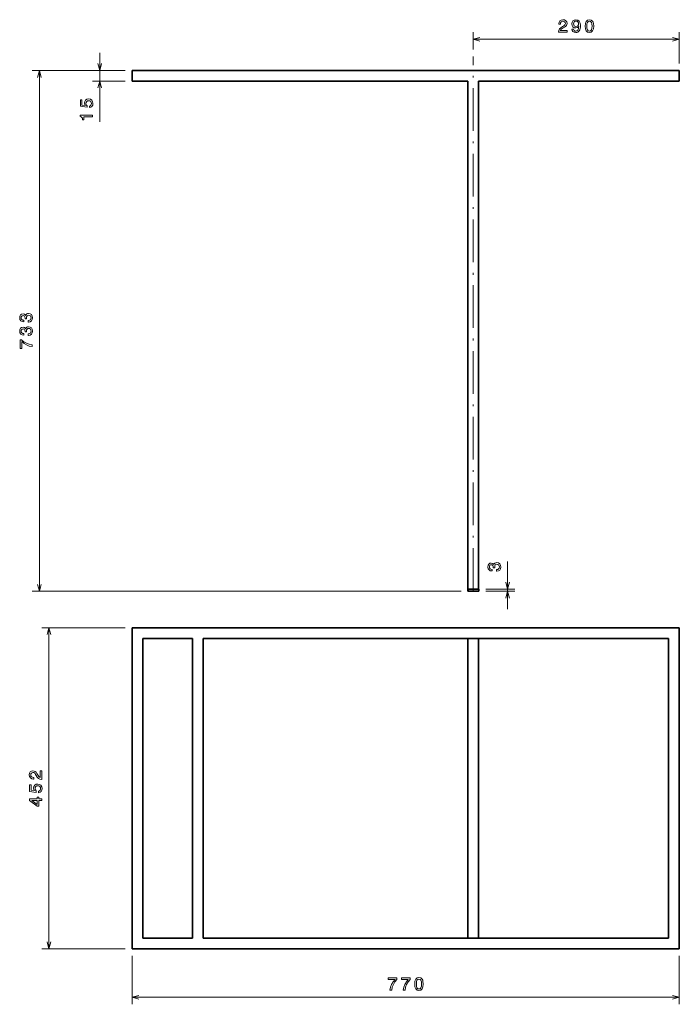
# Model space of a CAD drawing. Extents: x 87 to 273, y 7 to 284.
import ezdxf

# ---------------------------------------------------------------- set-up
doc = ezdxf.new("R2010")
doc.units = 0
doc.linetypes.add('DASHDOT', pattern=[18.5, 12, -3, 0.5, -3])

msp = doc.modelspace()

# ---------------------------------------------------------------- linework, layer by layer
at = {"color": 7, "lineweight": 13, "ltscale": 0.121707}
msp.add_line((214.78, 275.36), (214.78, 280.23), dxfattribs=at)
at = {"color": 7, "lineweight": 13, "ltscale": 0.219322}
msp.add_line((272.84, 271.46), (272.84, 280.23), dxfattribs=at)
at = {"color": 7, "lineweight": 13}
for p, q in [((214.78, 278.23), (272.84, 278.23)), ((116.84, 269.46), (90.73, 269.46)), ((92.73, 122.86), (92.73, 269.46)), ((211.4, 122.86), (90.73, 122.86)), ((116.84, 112.6), (93.42, 112.6)), ((95.42, 22.2), (95.42, 112.6)), ((116.84, 22.2), (93.42, 22.2)), ((118.84, 8.59), (272.84, 8.59))]:
    msp.add_line(p, q, dxfattribs=at)
at = {"color": 7, "lineweight": 13, "ltscale": 0.486679}
msp.add_line((109.72, 254.99), (109.72, 274.46), dxfattribs=at)
at = {"color": 7, "linetype": 'DASHDOT', "lineweight": 13}
msp.add_line((214.78, 122.98), (214.78, 273.36), dxfattribs=at)
at = {"color": 7, "lineweight": 13, "ltscale": 0.227866}
for p, q in [((116.84, 269.46), (107.72, 269.46)), ((116.84, 266.46), (107.72, 266.46))]:
    msp.add_line(p, q, dxfattribs=at)
at = {"color": 7, "lineweight": 35, "ltscale": 0.075}
for p, q in [((118.84, 269.46), (118.84, 266.46)), ((272.84, 269.46), (272.84, 266.46)), ((213.33, 123.52), (213.33, 126.52)), ((213.4, 122.86), (216.4, 122.86))]:
    msp.add_line(p, q, dxfattribs=at)
at = {"color": 7, "lineweight": 35}
for p, q in [((272.84, 269.46), (118.84, 269.46)), ((213.34, 266.46), (118.84, 266.46)), ((213.34, 266.46), (213.34, 123.46)), ((272.84, 266.46), (216.34, 266.46)), ((216.34, 123.46), (216.34, 266.46)), ((118.84, 112.6), (272.84, 112.6)), ((118.84, 112.6), (118.84, 22.2)), ((272.84, 22.2), (272.84, 112.6)), ((121.84, 109.6), (121.84, 25.2)), ((135.84, 109.6), (135.84, 25.2)), ((138.84, 109.6), (269.84, 109.6)), ((138.84, 25.2), (138.84, 109.6)), ((213.33, 109.6), (213.33, 25.2)), ((216.34, 109.6), (216.34, 25.2)), ((269.84, 25.2), (269.84, 109.6)), ((269.84, 25.2), (138.84, 25.2)), ((272.84, 22.2), (118.84, 22.2))]:
    msp.add_line(p, q, dxfattribs=at)
at = {"color": 7, "lineweight": 13, "ltscale": 0.335579}
msp.add_line((224.51, 117.86), (224.51, 131.28), dxfattribs=at)
at = {"color": 7, "lineweight": 35, "ltscale": 0.000118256}
for p, q in [((213.34, 126.52), (213.33, 126.52)), ((213.33, 123.52), (213.34, 123.52)), ((213.34, 109.6), (213.33, 109.6))]:
    msp.add_line(p, q, dxfattribs=at)
at = {"color": 7, "lineweight": 35, "ltscale": 0.015}
for p, q in [((213.34, 123.46), (213.34, 122.86)), ((213.4, 123.46), (213.4, 122.86)), ((216.4, 123.46), (216.4, 122.86))]:
    msp.add_line(p, q, dxfattribs=at)
at = {"color": 7, "lineweight": 35, "ltscale": 0.038994}
msp.add_line((214.9, 123.46), (213.34, 123.46), dxfattribs=at)
at = {"color": 7, "lineweight": 35, "ltscale": 0.001488}
msp.add_line((213.34, 122.86), (213.4, 122.86), dxfattribs=at)
at = {"color": 7, "lineweight": 35, "ltscale": 0.036006}
msp.add_line((216.34, 123.46), (214.9, 123.46), dxfattribs=at)
at = {"color": 7, "lineweight": 35, "ltscale": 0.001494}
msp.add_line((216.34, 123.46), (216.4, 123.46), dxfattribs=at)
at = {"color": 7, "lineweight": 13, "ltscale": 0.204367}
msp.add_line((218.34, 123.46), (226.51, 123.46), dxfattribs=at)
at = {"color": 7, "lineweight": 13, "ltscale": 0.202873}
msp.add_line((218.4, 122.86), (226.51, 122.86), dxfattribs=at)
at = {"color": 7, "lineweight": 35, "ltscale": 0.35}
for p, q in [((121.84, 109.6), (135.84, 109.6)), ((135.84, 25.2), (121.84, 25.2))]:
    msp.add_line(p, q, dxfattribs=at)
at = {"color": 7, "lineweight": 13, "ltscale": 0.340384}
for p, q in [((118.84, 20.2), (118.84, 6.59)), ((272.84, 20.2), (272.84, 6.59))]:
    msp.add_line(p, q, dxfattribs=at)
at = {"color": 7, "lineweight": 13}
for points in [[(238.84, 280.23), (241.25, 280.23), (241.25, 280.67), (239.34, 280.67), (239.45, 280.9), (239.63, 281.1), (240.19, 281.46), (240.49, 281.61), (240.82, 281.83), (241.06, 282.08), (241.19, 282.38), (241.25, 282.71), (241.16, 283.14), (240.92, 283.47), (240.56, 283.68), (240.09, 283.76), (239.61, 283.67), (239.24, 283.43), (239, 283.06), (238.92, 282.56), (238.92, 282.49), (239.38, 282.49), (239.38, 282.53), (239.42, 282.87), (239.56, 283.12), (239.78, 283.28), (240.07, 283.34), (240.36, 283.29), (240.57, 283.16), (240.72, 282.97), (240.77, 282.72), (240.73, 282.49), (240.64, 282.29), (240.47, 282.12), (240.25, 281.97), (239.95, 281.81), (239.46, 281.49), (239.11, 281.16), (238.91, 280.76), (238.84, 280.25)], [(242.6, 281.1), (242.67, 280.7), (242.89, 280.39), (243.23, 280.2), (243.69, 280.13), (243.98, 280.17), (244.25, 280.26), (244.48, 280.41), (244.67, 280.64), (244.82, 280.91), (244.93, 281.26), (245, 281.65), (245.02, 282.1), (244.94, 282.81), (244.69, 283.33), (244.3, 283.65), (243.76, 283.76), (243.26, 283.67), (242.89, 283.42), (242.65, 283.05), (242.57, 282.58), (242.65, 282.1), (242.88, 281.73), (243.24, 281.5), (243.69, 281.42), (244.16, 281.52), (244.52, 281.81), (244.44, 281.25), (244.28, 280.85), (244.03, 280.62), (243.69, 280.54), (243.43, 280.57), (243.24, 280.69), (243.11, 280.86), (243.06, 281.1)], [(243.05, 282.59), (243.11, 282.9), (243.25, 283.15), (243.47, 283.3), (243.76, 283.36), (244.05, 283.3), (244.28, 283.15), (244.42, 282.9), (244.48, 282.59), (244.42, 282.27), (244.28, 282.04), (244.05, 281.89), (243.74, 281.84), (243.46, 281.89), (243.25, 282.04), (243.11, 282.27)], [(246.33, 281.94), (246.4, 281.15), (246.64, 280.58), (247.02, 280.24), (247.54, 280.13), (248.06, 280.24), (248.44, 280.58), (248.67, 281.15), (248.75, 281.94), (248.67, 282.73), (248.58, 283.04), (248.44, 283.3), (248.06, 283.64), (247.54, 283.76), (247.02, 283.64), (246.64, 283.29), (246.4, 282.73)], [(246.81, 281.94), (246.85, 282.55), (246.98, 282.99), (247.2, 283.25), (247.54, 283.34), (247.88, 283.25), (248.1, 282.99), (248.23, 282.55), (248.27, 281.94), (248.23, 281.33), (248.1, 280.89), (247.88, 280.63), (247.54, 280.54), (247.2, 280.63), (246.98, 280.89), (246.85, 281.33)], [(106.81, 259), (107.22, 259.11), (107.54, 259.35), (107.75, 259.72), (107.82, 260.18), (107.73, 260.69), (107.48, 261.09), (107.09, 261.34), (106.59, 261.44), (106.12, 261.35), (105.75, 261.11), (105.51, 260.73), (105.43, 260.24), (105.49, 259.86), (105.65, 259.57), (104.71, 259.71), (104.71, 261.24), (104.3, 261.24), (104.3, 259.37), (106.15, 259.1), (106.15, 259.5), (105.92, 259.79), (105.83, 260.17), (105.89, 260.49), (106.05, 260.74), (106.29, 260.89), (106.61, 260.95), (106.93, 260.89), (107.18, 260.73), (107.33, 260.48), (107.39, 260.17), (107.35, 259.9), (107.24, 259.69), (107.06, 259.54), (106.81, 259.46)], [(107.72, 256.42), (107.72, 256.88), (104.2, 256.88), (104.2, 256.54), (104.5, 256.44), (104.71, 256.26), (104.83, 255.99), (104.87, 255.6), (105.23, 255.6), (105.23, 256.42)], [(89.63, 198.62), (89.66, 198.62), (90.15, 198.7), (90.51, 198.94), (90.74, 199.32), (90.83, 199.81), (90.74, 200.33), (90.52, 200.73), (90.17, 200.98), (89.71, 201.07), (89.41, 201.03), (89.17, 200.92), (88.99, 200.74), (88.85, 200.5), (88.58, 200.82), (88.14, 200.94), (87.75, 200.86), (87.45, 200.65), (87.27, 200.29), (87.2, 199.81), (87.28, 199.36), (87.5, 199.01), (87.86, 198.78), (88.33, 198.7), (88.36, 198.7), (88.36, 199.15), (88.04, 199.19), (87.81, 199.33), (87.66, 199.54), (87.61, 199.83), (87.65, 200.1), (87.76, 200.29), (87.93, 200.4), (88.16, 200.45), (88.41, 200.4), (88.58, 200.28), (88.68, 200.07), (88.71, 199.78), (88.7, 199.59), (89.1, 199.59), (89.09, 199.83), (89.14, 200.15), (89.26, 200.39), (89.45, 200.53), (89.71, 200.58), (90, 200.53), (90.22, 200.38), (90.36, 200.15), (90.4, 199.84), (90.35, 199.52), (90.2, 199.29), (89.96, 199.14), (89.63, 199.09)], [(89.63, 194.89), (89.66, 194.89), (90.15, 194.97), (90.51, 195.21), (90.74, 195.58), (90.83, 196.07), (90.74, 196.6), (90.52, 196.99), (90.17, 197.24), (89.71, 197.33), (89.41, 197.29), (89.17, 197.18), (88.99, 197), (88.85, 196.76), (88.58, 197.09), (88.14, 197.2), (87.75, 197.13), (87.45, 196.91), (87.27, 196.56), (87.2, 196.07), (87.28, 195.62), (87.5, 195.27), (87.86, 195.04), (88.33, 194.97), (88.36, 194.97), (88.36, 195.42), (88.04, 195.46), (87.81, 195.59), (87.66, 195.8), (87.61, 196.1), (87.65, 196.36), (87.76, 196.55), (87.93, 196.67), (88.16, 196.71), (88.41, 196.67), (88.58, 196.55), (88.68, 196.34), (88.71, 196.05), (88.7, 195.85), (89.1, 195.85), (89.09, 196.1), (89.14, 196.42), (89.26, 196.65), (89.45, 196.79), (89.71, 196.84), (90, 196.79), (90.22, 196.64), (90.36, 196.41), (90.4, 196.1), (90.35, 195.79), (90.2, 195.55), (89.96, 195.41), (89.63, 195.35)], [(90.73, 191.72), (90.73, 192.23), (89.89, 192.4), (89.12, 192.69), (88.4, 193.1), (87.72, 193.64), (87.3, 193.64), (87.3, 191.24), (87.76, 191.24), (87.76, 193.16), (88.44, 192.6), (89.15, 192.19), (89.91, 191.89)], [(221.41, 128.49), (221.45, 128.49), (221.93, 128.57), (222.29, 128.81), (222.53, 129.18), (222.61, 129.68), (222.53, 130.2), (222.3, 130.6), (221.95, 130.85), (221.5, 130.94), (221.2, 130.9), (220.96, 130.79), (220.77, 130.61), (220.63, 130.36), (220.36, 130.69), (219.93, 130.81), (219.53, 130.73), (219.24, 130.52), (219.05, 130.16), (218.99, 129.68), (219.07, 129.22), (219.29, 128.88), (219.64, 128.65), (220.11, 128.57), (220.15, 128.57), (220.15, 129.02), (219.82, 129.06), (219.59, 129.19), (219.45, 129.41), (219.4, 129.7), (219.44, 129.97), (219.54, 130.16), (219.72, 130.27), (219.95, 130.32), (220.2, 130.27), (220.36, 130.15), (220.46, 129.94), (220.49, 129.65), (220.49, 129.46), (220.89, 129.46), (220.88, 129.7), (220.92, 130.02), (221.04, 130.26), (221.24, 130.4), (221.5, 130.45), (221.79, 130.39), (222.01, 130.25), (222.14, 130.02), (222.19, 129.71), (222.14, 129.39), (221.99, 129.16), (221.74, 129.01), (221.41, 128.96)], [(93.42, 69.91), (93.42, 72.31), (92.98, 72.31), (92.98, 70.41), (92.75, 70.52), (92.55, 70.7), (92.19, 71.26), (92.04, 71.56), (91.82, 71.89), (91.57, 72.13), (91.27, 72.26), (90.93, 72.31), (90.51, 72.23), (90.18, 71.99), (89.97, 71.63), (89.89, 71.16), (89.98, 70.67), (90.21, 70.31), (90.59, 70.07), (91.09, 69.99), (91.16, 69.99), (91.16, 70.45), (91.12, 70.45), (90.78, 70.49), (90.53, 70.63), (90.36, 70.85), (90.31, 71.13), (90.36, 71.43), (90.49, 71.64), (90.68, 71.78), (90.93, 71.83), (91.16, 71.8), (91.36, 71.7), (91.53, 71.54), (91.68, 71.32), (91.84, 71.02), (92.16, 70.53), (92.49, 70.18), (92.89, 69.97), (93.4, 69.91)], [(92.5, 66.15), (92.92, 66.26), (93.24, 66.51), (93.44, 66.87), (93.52, 67.34), (93.43, 67.85), (93.18, 68.24), (92.79, 68.5), (92.28, 68.59), (91.81, 68.51), (91.44, 68.26), (91.21, 67.89), (91.12, 67.4), (91.18, 67.02), (91.35, 66.73), (90.41, 66.87), (90.41, 68.4), (89.99, 68.4), (89.99, 66.53), (91.85, 66.25), (91.85, 66.66), (91.61, 66.95), (91.52, 67.32), (91.58, 67.64), (91.74, 67.89), (91.99, 68.05), (92.31, 68.1), (92.62, 68.05), (92.87, 67.89), (93.03, 67.64), (93.08, 67.32), (93.05, 67.05), (92.93, 66.85), (92.75, 66.7), (92.5, 66.62)], [(93.42, 63.94), (93.42, 64.4), (92.55, 64.4), (92.55, 64.9), (92.15, 64.9), (92.15, 64.4), (89.99, 64.4), (89.99, 63.94), (92.1, 62.4), (92.55, 62.4), (92.55, 63.94)], [(92.15, 62.83), (90.58, 63.94), (92.15, 63.94)], [(191.4, 10.59), (191.91, 10.59), (192.07, 11.42), (192.37, 12.2), (192.78, 12.92), (193.32, 13.59), (193.32, 14.01), (190.92, 14.01), (190.92, 13.55), (192.84, 13.55), (192.28, 12.87), (191.86, 12.16), (191.57, 11.4)], [(195.13, 10.59), (195.64, 10.59), (195.81, 11.42), (196.1, 12.2), (196.52, 12.92), (197.06, 13.59), (197.06, 14.01), (194.66, 14.01), (194.66, 13.55), (196.57, 13.55), (196.02, 12.87), (195.6, 12.16), (195.31, 11.4)], [(198.36, 12.3), (198.43, 11.5), (198.67, 10.94), (199.05, 10.6), (199.57, 10.49), (200.09, 10.6), (200.47, 10.94), (200.7, 11.5), (200.78, 12.3), (200.7, 13.08), (200.61, 13.4), (200.47, 13.65), (200.09, 14), (199.57, 14.11), (199.05, 14), (198.67, 13.65), (198.43, 13.08)], [(198.84, 12.3), (198.88, 12.91), (199.01, 13.35), (199.23, 13.6), (199.57, 13.69), (199.9, 13.6), (200.13, 13.35), (200.26, 12.91), (200.3, 12.3), (200.26, 11.68), (200.13, 11.24), (199.9, 10.98), (199.57, 10.9), (199.23, 10.98), (199.01, 11.24), (198.88, 11.68)]]:
    msp.add_lwpolyline(points, close=True, dxfattribs=at)
for points in [[(216.71, 278.75), (214.78, 278.23), (216.71, 277.71)], [(270.9, 277.71), (272.84, 278.23), (270.9, 278.75)], [(93.24, 267.53), (92.73, 269.46), (92.21, 267.53)], [(109.2, 271.39), (109.72, 269.46), (110.24, 271.39)], [(110.24, 264.53), (109.72, 266.46), (109.2, 264.53)], [(92.21, 124.79), (92.73, 122.86), (93.24, 124.79)], [(223.99, 125.39), (224.51, 123.46), (225.03, 125.39)], [(225.03, 120.93), (224.51, 122.86), (223.99, 120.93)], [(95.93, 110.67), (95.42, 112.6), (94.9, 110.67)], [(94.9, 24.13), (95.42, 22.2), (95.93, 24.13)], [(120.77, 9.1), (118.84, 8.59), (120.77, 8.07)], [(270.9, 8.07), (272.84, 8.59), (270.9, 9.1)]]:
    msp.add_lwpolyline(points, dxfattribs=at)

doc.saveas('drawing.dxf')
